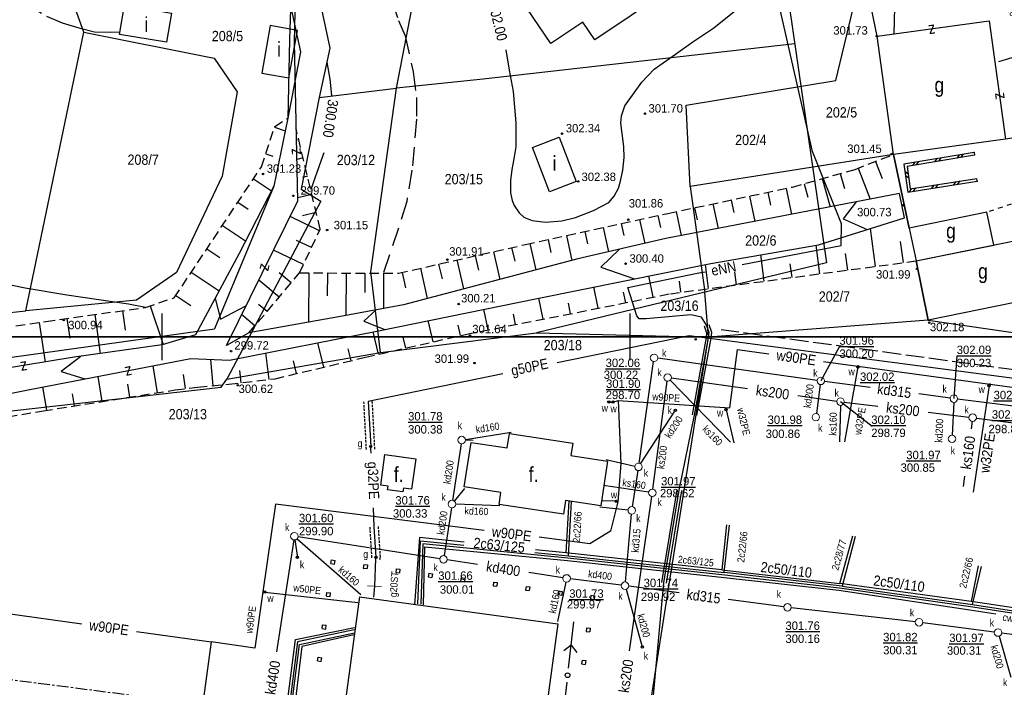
# Model space of a CAD drawing. Extents: x 4615668 to 9294084, y 5331114 to 10688993.
# Tile 160 of 181: x 4655930 to 4656035, y 5335776 to 5335847. Entities that reach past the tile are written whole.
import ezdxf
from ezdxf.enums import TextEntityAlignment as Align

# ---------------------------------------------------------------- set-up
doc = ezdxf.new("R2010")
doc.units = 0
doc.header["$MEASUREMENT"] = 0
for name, pattern in [('CENTER', [2, 1.25, -0.25, 0.25, -0.25]), ('DASHED', [19.05, 12.7, -6.35]), ('DROGA', [1, 0.5, -0.5]), ('HIDDEN', [0.375, 0.25, -0.125]), ('PROJEKT', [2.5, 2, -0.5]), ('SKARPA1', [1.5, 1, -0.5]), ('WARSTWICA', [3, 2, -1])]:
    doc.linetypes.add(name, pattern=pattern)
for name, color, linetype in [('11', 7, 'Continuous'), ('12', 7, 'Continuous'), ('13', 7, 'Continuous'), ('14', 7, 'Continuous'), ('15', 7, 'Continuous'), ('16', 7, 'Continuous'), ('17', 7, 'Continuous'), ('19', 7, 'Continuous'), ('2', 7, 'Continuous'), ('21', 7, 'Continuous'), ('22', 7, 'Continuous'), ('25', 7, 'Continuous'), ('26', 7, 'Continuous'), ('27', 7, 'Continuous'), ('28', 7, 'Continuous'), ('29', 7, 'Continuous'), ('31', 7, 'Continuous'), ('32', 7, 'Continuous'), ('38', 7, 'Continuous'), ('45', 7, 'Continuous'), ('49', 7, 'Continuous'), ('5', 7, 'Continuous'), ('50', 7, 'Continuous'), ('51', 7, 'Continuous'), ('52', 7, 'Continuous'), ('55', 7, 'Continuous'), ('56', 7, 'Continuous'), ('58', 7, 'Continuous'), ('60', 7, 'Continuous'), ('UGGPC_703', 7, 'Continuous'), ('UKKPA_506', 7, 'Continuous')]:
    doc.layers.add(name, color=color, linetype=linetype)
doc.styles.add('txt', font='TXT', dxfattribs={"height": 0.2})

# ---------------------------------------------------------------- blocks, each defined once
blk = doc.blocks.new('SLU')
at = {"layer": '22', "color": 1, "linetype": 'Continuous'}
blk.add_circle((0, 0), 0.25, dxfattribs=at)
blk = doc.blocks.new('SEN')
at = {"layer": '22', "color": 1, "linetype": 'Continuous'}
for p, q in [((0.75, 0), (5.75, 0)), ((3.25, 0), (2.543, 0.707)), ((3.25, 0), (2.543, -0.707))]:
    blk.add_line(p, q, dxfattribs=at)
blk = doc.blocks.new('WYS')
at = {"layer": '52', "color": 67, "linetype": 'Continuous'}
blk.add_circle((0, 0), 0.08, dxfattribs=at)
blk = doc.blocks.new('Z')
at = {"layer": '60', "color": 11, "linetype": 'Continuous', "style": 'txt', "width": 0.88}
blk.add_text('z', height=1.25, rotation=0.0001, dxfattribs=at).set_placement((-0.01, 0.19), align=Align.MIDDLE)
blk = doc.blocks.new('KL')
at = {"layer": 'UKKPA_506', "color": 7, "linetype": 'Continuous', "lineweight": 13}
blk.add_circle((0, 0), 0.4, dxfattribs=at)
blk = doc.blocks.new('A')
at = {"layer": '26', "color": 165, "linetype": 'Continuous'}
blk.add_circle((0, 0), 0.125, dxfattribs=at)
blk = doc.blocks.new('ATR')
at = {"layer": 'UGGPC_703', "color": 7, "linetype": 'Continuous', "lineweight": 13}
blk.add_line((0, -0.75), (0, 0.75), dxfattribs=at)

msp = doc.modelspace()

# ---------------------------------------------------------------- linework, layer by layer
at = {"layer": '11', "color": 2, "linetype": 'Continuous'}
for p, q in [((4655966.034, 5335785.242), (4655963.484, 5335766.514)), ((4655966.034, 5335785.242), (4655987.239, 5335782.354)), ((4655987.239, 5335782.354), (4655984.689, 5335763.626))]:
    msp.add_line(p, q, dxfattribs=at)
for points in [[(4655988.605, 5335861.738), (4655990.775, 5335858.521), (4655992.389, 5335859.611), (4655993.417, 5335858.087), (4655996.31, 5335860.039), (4655998.321, 5335857.059), (4655995.401, 5335855.089), (4655998.875, 5335849.94), (4655991.2, 5335844.763), (4655989.909, 5335846.678), (4655986.504, 5335844.381), (4655981.972, 5335851.098), (4655985.174, 5335853.258), (4655982.314, 5335857.497), (4655984.372, 5335858.885), (4655984.655, 5335860.887), (4655986.459, 5335860.418)], [(4656021.395, 5335845.152), (4656033.349, 5335846.792), (4656035.08, 5335834.174), (4656023.126, 5335832.534)]]:
    msp.add_lwpolyline(points, close=True, dxfattribs=at)
at = {"layer": '11', "color": 132, "linetype": 'Continuous'}
for points in [[(4655977.967, 5335801.745), (4655981.844, 5335801.154), (4655982.078, 5335802.685), (4655988.849, 5335801.652), (4655988.648, 5335800.332), (4655992.559, 5335799.736), (4655991.833, 5335794.97), (4655988.061, 5335795.545), (4655987.837, 5335794.075), (4655980.978, 5335795.121), (4655981.171, 5335796.383), (4655977.241, 5335796.982)], [(4655968.757, 5335800.435), (4655972.055, 5335799.982), (4655971.609, 5335796.728), (4655970.751, 5335796.846), (4655970.696, 5335796.445), (4655969.056, 5335796.67), (4655969.111, 5335797.077), (4655968.311, 5335797.187)]]:
    msp.add_lwpolyline(points, close=True, dxfattribs=at)
at = {"layer": '13', "color": 7, "linetype": 'Continuous'}
for points in [[(4655940.933, 5335848.466), (4655945.938, 5335847.624), (4655945.414, 5335844.509), (4655940.409, 5335845.351)], [(4655956.492, 5335846.301), (4655955.593, 5335841.223), (4655958.509, 5335840.707), (4655959.408, 5335845.785)], [(4655987.377, 5335834.365), (4655989.218, 5335829.629), (4655986.369, 5335828.522), (4655984.528, 5335833.258)], [(4656025.529, 5335821.135), (4656033.83, 5335822.832), (4656033.113, 5335826.337), (4656024.812, 5335824.64)], [(4656025.529, 5335821.135), (4656040.214, 5335824.138), (4656041.51, 5335817.8), (4656026.825, 5335814.797)]]:
    msp.add_lwpolyline(points, close=True, dxfattribs=at)
at = {"layer": '15', "color": 62, "linetype": 'Continuous'}
for p, q in [((4655962.985, 5335788.785), (4655963.381, 5335788.731)), ((4655963.381, 5335788.731), (4655963.435, 5335789.127)), ((4655966.506, 5335788.709), (4655966.452, 5335788.313)), ((4655966.506, 5335788.709), (4655966.903, 5335788.655)), ((4655966.903, 5335788.655), (4655966.849, 5335788.259)), ((4655966.452, 5335788.313), (4655966.849, 5335788.259)), ((4655969.974, 5335788.237), (4655969.92, 5335787.84)), ((4655969.92, 5335787.84), (4655970.317, 5335787.786)), ((4655969.974, 5335788.237), (4655970.371, 5335788.183)), ((4655970.371, 5335788.183), (4655970.317, 5335787.786)), ((4655973.442, 5335787.764), (4655973.388, 5335787.368)), ((4655973.388, 5335787.368), (4655973.785, 5335787.314)), ((4655973.442, 5335787.764), (4655973.839, 5335787.71)), ((4655973.839, 5335787.71), (4655973.785, 5335787.314)), ((4655976.91, 5335787.292), (4655976.856, 5335786.897)), ((4655976.91, 5335787.292), (4655977.307, 5335787.238)), ((4655976.856, 5335786.897), (4655977.253, 5335786.843)), ((4655977.307, 5335787.238), (4655977.253, 5335786.843)), ((4655980.378, 5335786.82), (4655980.324, 5335786.424)), ((4655980.324, 5335786.424), (4655980.721, 5335786.37)), ((4655980.378, 5335786.82), (4655980.775, 5335786.766)), ((4655980.775, 5335786.766), (4655980.721, 5335786.37)), ((4655983.846, 5335786.348), (4655983.792, 5335785.952)), ((4655983.846, 5335786.348), (4655984.243, 5335786.294)), ((4655984.243, 5335786.294), (4655984.189, 5335785.898)), ((4655962.513, 5335785.317), (4655962.567, 5335785.714)), ((4655962.513, 5335785.317), (4655962.909, 5335785.263)), ((4655962.567, 5335785.714), (4655962.963, 5335785.66)), ((4655962.909, 5335785.263), (4655962.963, 5335785.66)), ((4655983.792, 5335785.952), (4655984.189, 5335785.898)), ((4655987.314, 5335785.875), (4655987.26, 5335785.479)), ((4655987.26, 5335785.479), (4655987.657, 5335785.425)), ((4655987.314, 5335785.875), (4655987.711, 5335785.821)), ((4655987.711, 5335785.821), (4655987.657, 5335785.425)), ((4655990.784, 5335785.403), (4655990.73, 5335785.007)), ((4655990.784, 5335785.403), (4655991.18, 5335785.349)), ((4655991.18, 5335785.349), (4655991.126, 5335784.953)), ((4655990.73, 5335785.007), (4655991.126, 5335784.953)), ((4655962.041, 5335781.849), (4655962.095, 5335782.246)), ((4655962.095, 5335782.246), (4655962.49, 5335782.192)), ((4655962.436, 5335781.795), (4655962.49, 5335782.192)), ((4655962.041, 5335781.849), (4655962.436, 5335781.795)), ((4655990.311, 5335781.936), (4655990.257, 5335781.539)), ((4655990.257, 5335781.539), (4655990.654, 5335781.485)), ((4655990.311, 5335781.936), (4655990.708, 5335781.882)), ((4655990.708, 5335781.882), (4655990.654, 5335781.485)), ((4655961.569, 5335778.381), (4655961.623, 5335778.778)), ((4655961.569, 5335778.381), (4655961.964, 5335778.327)), ((4655961.623, 5335778.778), (4655962.018, 5335778.724)), ((4655961.964, 5335778.327), (4655962.018, 5335778.724)), ((4655989.839, 5335778.468), (4655989.785, 5335778.071)), ((4655989.785, 5335778.071), (4655990.182, 5335778.017)), ((4655989.839, 5335778.468), (4655990.236, 5335778.414)), ((4655990.236, 5335778.414), (4655990.182, 5335778.017))]:
    msp.add_line(p, q, dxfattribs=at)
msp.add_lwpolyline([(4655962.985, 5335788.785), (4655963.039, 5335789.181), (4655963.435, 5335789.127)], dxfattribs=at)
at = {"layer": '16', "color": 7, "linetype": 'Continuous'}
msp.add_line((4656024.812, 5335824.64), (4656023.126, 5335832.534), dxfattribs=at)
at = {"layer": '17', "color": 97, "linetype": 'DROGA'}
msp.add_lwpolyline([(4656096.857, 5335841.877), (4656042.33, 5335829.475), (4656033.113, 5335826.337)], dxfattribs=at)
at = {"layer": '19', "color": 172, "linetype": 'Continuous'}
for p, q in [((4656030.548, 5335832.533), (4656030.3, 5335832.188)), ((4656031.732, 5335832.727), (4656031.78, 5335832.431)), ((4656025.392, 5335831.687), (4656025.145, 5335831.343)), ((4656025.811, 5335831.756), (4656025.563, 5335831.411)), ((4656027.761, 5335832.076), (4656027.513, 5335831.731)), ((4656028.179, 5335832.144), (4656027.932, 5335831.8)), ((4656030.129, 5335832.464), (4656029.881, 5335832.12)), ((4656024.353, 5335830.7), (4656024.693, 5335830.445)), ((4656024.413, 5335830.28), (4656024.753, 5335830.025)), ((4656029.586, 5335829.277), (4656029.836, 5335829.621)), ((4656030.005, 5335829.344), (4656030.255, 5335829.687)), ((4656032.059, 5335829.668), (4656032.013, 5335829.964)), ((4656024.845, 5335828.529), (4656025.095, 5335828.872)), ((4656025.264, 5335828.595), (4656025.514, 5335828.938)), ((4656027.216, 5335828.903), (4656027.465, 5335829.246)), ((4656027.635, 5335828.969), (4656027.884, 5335829.312))]:
    msp.add_line(p, q, dxfattribs=at)
for points in [[(4656031.732, 5335832.727), (4656024.239, 5335831.498), (4656024.668, 5335828.501), (4656032.059, 5335829.668)], [(4656031.78, 5335832.431), (4656024.577, 5335831.25), (4656024.922, 5335828.845), (4656032.013, 5335829.964)]]:
    msp.add_lwpolyline(points, dxfattribs=at)
for p in [(4656031.732, 5335832.727), (4656032.059, 5335829.668)]:
    msp.add_point(p, dxfattribs=at)
at = {"layer": '2', "color": 7, "linetype": 'Continuous'}
for p, q in [((4656021.395, 5335845.152), (4656019.838, 5335852.45)), ((4656026.825, 5335814.797), (4656115.439, 5335801.968)), ((4655910.58, 5335808.293), (4655950.545, 5335813.879))]:
    msp.add_line(p, q, dxfattribs=at)
for points in [[(4655974.797, 5335889.532), (4655967.788, 5335867.549), (4655959.96, 5335861.407), (4655957.665, 5335853.038), (4655959.745, 5335843.499), (4655958.379, 5335836.409), (4655956.899, 5335829.143), (4655950.545, 5335813.879)], [(4656001.373, 5335829.081), (4656000.978, 5335837.776), (4656016.958, 5335840.423), (4656022.003, 5335861.493), (4656020.47, 5335861.843), (4656023.377, 5335874.551), (4656013.455, 5335880.066), (4656007.387, 5335881.601)], [(4656007.387, 5335881.601), (4656008.069, 5335875.497), (4656015.968, 5335820.939)], [(4656012.58, 5335844.344), (4655979.277, 5335840.581), (4655970.004, 5335839.606), (4655972.321, 5335851.625), (4655975.209, 5335869.539), (4655963.318, 5335862.047), (4655961.01, 5335852.589), (4655962.87, 5335843.878), (4655961.724, 5335838.601), (4655970.004, 5335839.606)], [(4656088.065, 5335866.804), (4656054.013, 5335869.43), (4656040.105, 5335834.888), (4656035.08, 5335834.174), (4656023.126, 5335832.534), (4656001.373, 5335829.081), (4656002.966, 5335817.794)], [(4655911.64, 5335813.816), (4655930.373, 5335815.815), (4655936.593, 5335845.587), (4655935.043, 5335849.859), (4655919.162, 5335852.996), (4655918.264, 5335848.349)], [(4655936.593, 5335845.587), (4655950.512, 5335842.824), (4655952.986, 5335839.229), (4655951.365, 5335830.219), (4655946.482, 5335819.912), (4655942.197, 5335816.955), (4655930.373, 5335815.815)], [(4655968.304, 5335811.339), (4655967.269, 5335819.982), (4655970.004, 5335839.606)], [(4655961.724, 5335838.601), (4655959.796, 5335828.807), (4655961.917, 5335827.532), (4655951.855, 5335808.486)], [(4656023.126, 5335832.534), (4656024.812, 5335824.64), (4656025.529, 5335821.135), (4656026.825, 5335814.797), (4656003.358, 5335812.99)], [(4656015.968, 5335820.939), (4655984.962, 5335813.439), (4656003.358, 5335812.99)], [(4655809.983, 5335754.341), (4655817.977, 5335760.174), (4655831.71, 5335756.819), (4655842.955, 5335754.103), (4655850.049, 5335752.49), (4655857.802, 5335750.913), (4655869.076, 5335748.522), (4655881.007, 5335746.067), (4655906.698, 5335740.766), (4655944.821, 5335732.982), (4655969.708, 5335728.079), (4655988.283, 5335724.453), (4655992.689, 5335745.024), (4655995.549, 5335763.608), (4655999.15, 5335786.56), (4656003.358, 5335812.99), (4656002.966, 5335817.794)], [(4655922.511, 5335804.423), (4655951.265, 5335807.659), (4655951.855, 5335808.486), (4655968.304, 5335811.339), (4655984.962, 5335813.439)]]:
    msp.add_lwpolyline(points, dxfattribs=at)
at = {"layer": '21', "color": 1, "linetype": 'PROJEKT'}
msp.add_line((4656108.15, 5335799.628), (4656004.692, 5335813.779), dxfattribs=at)
at = {"layer": '21', "color": 1, "linetype": 'DASHED'}
for p, q in [((4655999.96, 5335796.676), (4655998.33, 5335786.786)), ((4656000.453, 5335796.595), (4655998.823, 5335786.705))]:
    msp.add_line(p, q, dxfattribs=at)
at = {"layer": '21', "color": 1, "linetype": 'Continuous'}
msp.add_line((4655997.283, 5335772.731), (4655998.577, 5335786.745), dxfattribs=at)
for points in [[(4656006.937, 5335820.752), (4656017.543, 5335822.803), (4656017.574, 5335825.104), (4656014.456, 5335832.854), (4656009.321, 5335855.393), (4656008.251, 5335863.073), (4656004.175, 5335861.372)], [(4655994.717, 5335818.285), (4656002.321, 5335819.86), (4656003.01, 5335819.993)], [(4655996.687, 5335814.935), (4655995.927, 5335814.945), (4655995.677, 5335815.265), (4655994.717, 5335818.285)], [(4655998.577, 5335786.745), (4656000.207, 5335796.635), (4656001.837, 5335804.655), (4656003.337, 5335812.905), (4656003.407, 5335813.485), (4656003.137, 5335814.275), (4656002.617, 5335815.125), (4656001.457, 5335815.395), (4655996.687, 5335814.935)]]:
    msp.add_lwpolyline(points, dxfattribs=at)
at = {"layer": '21', "color": 1, "linetype": 'DASHED'}
for points in [[(4656002.9, 5335814.194), (4656003.152, 5335813.458), (4656003.09, 5335812.942), (4656001.591, 5335804.7)], [(4656003.374, 5335814.356), (4656003.662, 5335813.512), (4656003.584, 5335812.868), (4656002.083, 5335804.61)]]:
    msp.add_lwpolyline(points, dxfattribs=at)
at = {"layer": '25', "color": 165, "linetype": 'Continuous'}
for p, q in [((4656005.622, 5335805.424), (4656006.459, 5335811.659)), ((4656006.459, 5335811.659), (4656009.805, 5335811.2)), ((4656015.65, 5335810.397), (4656040.472, 5335806.99)), ((4655955.727, 5335785.775), (4655954.873, 5335779.759)), ((4655954.873, 5335779.759), (4655950.187, 5335780.415))]:
    msp.add_line(p, q, dxfattribs=at)
for points in [[(4656017.937, 5335801.805), (4656019.337, 5335809.805), (4656019.347, 5335810.005)], [(4656033.407, 5335808.025), (4656033.337, 5335807.825), (4656031.637, 5335796.435)], [(4655993.687, 5335806.205), (4655993.977, 5335799.485), (4655993.667, 5335795.405), (4655993.277, 5335793.825), (4655992.877, 5335792.255), (4655990.657, 5335790.915), (4655985.238, 5335791.597)], [(4655992.677, 5335806.035), (4655993.127, 5335806.055), (4655993.687, 5335806.205), (4656005.622, 5335805.424)], [(4656005.197, 5335805.445), (4656005.237, 5335805.235), (4656006.067, 5335801.715)], [(4655979.384, 5335792.334), (4655957.057, 5335795.145), (4655955.727, 5335785.775), (4655955.917, 5335785.745), (4655965.877, 5335784.615)], [(4655993.667, 5335795.405), (4655993.507, 5335795.455), (4655991.947, 5335795.515)], [(4655919.637, 5335784.495), (4655928.197, 5335783.495), (4655936.355, 5335782.352)], [(4655942.198, 5335781.534), (4655950.187, 5335780.415), (4655947.02, 5335757.158)]]:
    msp.add_lwpolyline(points, dxfattribs=at)
at = {"layer": '27', "color": 17, "linetype": 'Continuous'}
for p, q in [((4656014.961, 5335808.37), (4655997.923, 5335810.73)), ((4655995.923, 5335799.521), (4655997.471, 5335810.389)), ((4655999.266, 5335808.398), (4656005.687, 5335801.785)), ((4655999.383, 5335808.63), (4656007.517, 5335807.493)), ((4655997.4, 5335796.752), (4655998.934, 5335808.288)), ((4656015.303, 5335807.919), (4656014.881, 5335804.841)), ((4656020.614, 5335807.616), (4656015.754, 5335808.262)), ((4656012.89, 5335806.743), (4656017.061, 5335806.16)), ((4656029.18, 5335806.478), (4656025.819, 5335806.925)), ((4656040.49, 5335805.055), (4656029.974, 5335806.375)), ((4655996.086, 5335799.46), (4655999.817, 5335805.175)), ((4656017.449, 5335805.705), (4656017.367, 5335801.815)), ((4656017.457, 5335806.105), (4656020.836, 5335803.462)), ((4656017.854, 5335806.057), (4656021.435, 5335805.624)), ((4656029.558, 5335806.025), (4656029.396, 5335802.525)), ((4656026.821, 5335804.972), (4656031.19, 5335804.443)), ((4656031.984, 5335804.344), (4656040.074, 5335803.307)), ((4656031.533, 5335803.999), (4656031.42, 5335803.178)), ((4655977.362, 5335802.059), (4655982.247, 5335802.845)), ((4655976.907, 5335801.6), (4655975.987, 5335795.55)), ((4655978.187, 5335801.945), (4655977.367, 5335801.979)), ((4655992.407, 5335799.905), (4655995.477, 5335799.213)), ((4655995.806, 5335798.73), (4655995.208, 5335794.87)), ((4656030.727, 5335798.126), (4656030.577, 5335797.035)), ((4655977.282, 5335796.805), (4655976.181, 5335795.464)), ((4655996.951, 5335796.413), (4655992.137, 5335797.125)), ((4655994.902, 5335779.455), (4655997.29, 5335795.959)), ((4655975.867, 5335794.76), (4655975.088, 5335789.639)), ((4655981.051, 5335794.952), (4655976.327, 5335795.139)), ((4655994.749, 5335794.517), (4655991.727, 5335794.835)), ((4655995.007, 5335792.908), (4655995.111, 5335794.077)), ((4655994.463, 5335786.823), (4655995.007, 5335792.908)), ((4655974.633, 5335789.305), (4655959.482, 5335791.654)), ((4655959.026, 5335791.32), (4655957.175, 5335779.345)), ((4655959.143, 5335791.319), (4655959.407, 5335789.445)), ((4655959.387, 5335791.451), (4655966.187, 5335785.475)), ((4655978.674, 5335788.679), (4655975.423, 5335789.183)), ((4655987.792, 5335787.266), (4655984.158, 5335787.829)), ((4655988.103, 5335786.814), (4655987.197, 5335782.605)), ((4655994.03, 5335786.475), (4655988.584, 5335787.155)), ((4656000.23, 5335785.653), (4655994.824, 5335786.372)), ((4655994.535, 5335786.04), (4655996.267, 5335779.875)), ((4656011.4, 5335784.168), (4656005.435, 5335784.961)), ((4656025.459, 5335782.558), (4656012.194, 5335784.07)), ((4656033.9, 5335781.467), (4656026.253, 5335782.461)), ((4656034.406, 5335781.03), (4656035.647, 5335776.665)), ((4656042.691, 5335780.231), (4656034.693, 5335781.359))]:
    msp.add_line(p, q, dxfattribs=at)
at = {"layer": '29', "color": 6, "linetype": 'Continuous'}
for points in [[(4655984.788, 5335789.984), (4655988.377, 5335789.625), (4655988.697, 5335795.425)], [(4655988.427, 5335795.485), (4655988.097, 5335789.925), (4655984.858, 5335790.269)], [(4656005.257, 5335792.925), (4656004.777, 5335788.125), (4655988.097, 5335789.925)], [(4655988.377, 5335789.625), (4656005.037, 5335787.845), (4656005.587, 5335792.885)], [(4655977.224, 5335791.08), (4655972.467, 5335791.585), (4655971.937, 5335784.395)], [(4656004.777, 5335788.125), (4656017.377, 5335786.645), (4656018.777, 5335791.755)], [(4656019.037, 5335791.685), (4656017.637, 5335786.375), (4656005.037, 5335787.845)], [(4655972.287, 5335784.485), (4655972.577, 5335791.205), (4655977.182, 5335790.744)], [(4656032.187, 5335788.565), (4656031.417, 5335784.745), (4656017.377, 5335786.645)], [(4656017.637, 5335786.375), (4656031.567, 5335784.415), (4656032.537, 5335788.495)], [(4656050.657, 5335785.415), (4656050.737, 5335781.855), (4656031.417, 5335784.745)], [(4656031.567, 5335784.415), (4656050.967, 5335781.435), (4656050.967, 5335785.425)], [(4655918.677, 5335768.795), (4655957.617, 5335764.335), (4655959.617, 5335780.135), (4655965.497, 5335781.405)], [(4655965.437, 5335781.165), (4655959.897, 5335779.915), (4655957.977, 5335763.975), (4655918.687, 5335768.605)]]:
    msp.add_lwpolyline(points, dxfattribs=at)
at = {"layer": '31', "color": 2, "linetype": 'Continuous'}
for p, q in [((4656001.287, 5335813.135), (4655987.164, 5335810.246)), ((4656060.627, 5335805.319), (4656001.287, 5335813.135)), ((4655981.359, 5335809.059), (4655966.967, 5335806.115))]:
    msp.add_line(p, q, dxfattribs=at)
at = {"layer": '31', "color": 2, "linetype": 'HIDDEN'}
for p, q in [((4655966.788, 5335800.981), (4655966.518, 5335806.091)), ((4655967.686, 5335801.029), (4655967.416, 5335806.139))]:
    msp.add_line(p, q, dxfattribs=at)
at = {"layer": '31', "color": 2, "linetype": 'Continuous'}
for points in [[(4655966.967, 5335806.115), (4655967.257, 5335801.305), (4655967.237, 5335801.005), (4655967.255, 5335800.578)], [(4655967.501, 5335794.758), (4655967.587, 5335792.725), (4655967.797, 5335789.475), (4655967.757, 5335789.305), (4655967.647, 5335786.385), (4655967.547, 5335785.185)]]:
    msp.add_lwpolyline(points, dxfattribs=at)
at = {"layer": '31', "color": 2, "linetype": 'HIDDEN'}
for points in [[(4655967.138, 5335792.696), (4655967.344, 5335789.513), (4655967.319, 5335789.408)], [(4655968.036, 5335792.754), (4655968.25, 5335789.437), (4655968.195, 5335789.202)]]:
    msp.add_lwpolyline(points, dxfattribs=at)
at = {"layer": '38', "color": 97, "linetype": 'Continuous'}
msp.add_lwpolyline([(4656015.214, 5335879.268), (4656015.739, 5335874.376), (4656015.556, 5335861.325), (4656015.634, 5335858.847), (4656017.188, 5335854.543), (4656023.278, 5335849.733), (4656023.164, 5335845.395)], dxfattribs=at)
at = {"layer": '45', "color": 219, "linetype": 'Continuous'}
for p, q in [((4656024.304, 5335825.745), (4656023.782, 5335828.344)), ((4655951.822, 5335812.103), (4655959.456, 5335827.556))]:
    msp.add_line(p, q, dxfattribs=at)
for points in [[(4655986.022, 5335883.298), (4655975.346, 5335875.762), (4655967.746, 5335869.725), (4655961.337, 5335864.62), (4655959.116, 5335860.954), (4655958.555, 5335844.801), (4655958.379, 5335836.409)], [(4655959.456, 5335827.556), (4655959.095, 5335844.518), (4655959.459, 5335860.527), (4655961.823, 5335864.197), (4655969.204, 5335869.987), (4655975.914, 5335874.982), (4655986.611, 5335882.136)], [(4655958.379, 5335836.409), (4655956.899, 5335829.143), (4655953.185, 5335821.928), (4655948.512, 5335813.246), (4655944.949, 5335812.166), (4655935.546, 5335810.841), (4655922.311, 5335808.679), (4655905.482, 5335802.88), (4655897.555, 5335799.027), (4655882.896, 5335792.568), (4655856.585, 5335781.334), (4655841.824, 5335774.91), (4655828.173, 5335769.149), (4655825.773, 5335768.137), (4655813.042, 5335762.711), (4655807.989, 5335761.693), (4655801.849, 5335759.195), (4655799.328, 5335756.994)], [(4656023.782, 5335828.344), (4655998.79, 5335823.531), (4655989.386, 5335821.357), (4655970.74, 5335816.46), (4655964, 5335815.21), (4655954.234, 5335813.44), (4655951.822, 5335812.103)], [(4656019.145, 5335827.451), (4656017.729, 5335825.629), (4656020.32, 5335824.496)], [(4655842.174, 5335772.252), (4655863.302, 5335782.034), (4655876.685, 5335787.031), (4655888.968, 5335791.782), (4655895.929, 5335794.527), (4655905.94, 5335799.209), (4655915.646, 5335802.942), (4655923.866, 5335806.017), (4655930.825, 5335807.408), (4655948.031, 5335810.702), (4655952.142, 5335810.533), (4655968.095, 5335813.683), (4655985.054, 5335817.142), (4656003.591, 5335820.872), (4656015.094, 5335822.858), (4656024.304, 5335825.745)], [(4655993.806, 5335822.379), (4655991.859, 5335820.478), (4655995.423, 5335819.229)], [(4655950.603, 5335817.13), (4655951.177, 5335814.93), (4655953.91, 5335816.329)], [(4655967.84, 5335815.922), (4655966.52, 5335814.694), (4655968.748, 5335813.816)], [(4655936.247, 5335810.94), (4655934.177, 5335809.31), (4655936.688, 5335808.53)]]:
    msp.add_lwpolyline(points, dxfattribs=at)
at = {"layer": '49', "color": 172, "linetype": 'Continuous'}
for points in [[(4656043.232, 5335782.355), (4656031.347, 5335784.175), (4656017.337, 5335786.145), (4656004.767, 5335787.585), (4655988.307, 5335789.375), (4655972.817, 5335790.885), (4655972.587, 5335784.455)], [(4655972.887, 5335784.385), (4655973.047, 5335790.585), (4655988.287, 5335789.105), (4656004.717, 5335787.335), (4656017.287, 5335785.965), (4656031.287, 5335783.855), (4656034.06, 5335783.427)], [(4655936.212, 5335767.159), (4655957.187, 5335764.905), (4655959.207, 5335780.685), (4655965.527, 5335781.965)], [(4655965.477, 5335781.705), (4655959.417, 5335780.425), (4655957.427, 5335764.635), (4655944.709, 5335766.041)]]:
    msp.add_lwpolyline(points, dxfattribs=at)
at = {"layer": '50', "color": 245, "linetype": 'WARSTWICA'}
for points in [[(4655962.68, 5335859.431), (4655964.031, 5335858.05), (4655966.39, 5335854.93), (4655968.022, 5335852.555), (4655969.504, 5335849.051), (4655970.226, 5335846.826), (4655970.929, 5335845.214), (4655971.78, 5335841.354), (4655972.127, 5335838.626), (4655972.138, 5335836.303), (4655971.656, 5335830.834), (4655971.09, 5335827.501), (4655970.227, 5335824.641), (4655968.58, 5335819.832)], [(4655918.84, 5335858.224), (4655919.786, 5335857.218), (4655922.589, 5335854.752), (4655924.885, 5335852.761), (4655927.148, 5335851.008), (4655930.36, 5335848.685), (4655932.577, 5335847.316), (4655934.264, 5335846.58), (4655936.038, 5335846.049), (4655937.706, 5335845.621), (4655939.396, 5335845.579), (4655940.459, 5335845.647)]]:
    msp.add_lwpolyline(points, dxfattribs=at)
at = {"layer": '50', "color": 216, "linetype": 'Continuous'}
for points in [[(4656045.455, 5335856.756), (4656046.143, 5335856.039), (4656047.269, 5335855.122), (4656048.119, 5335854.316), (4656048.825, 5335853.346), (4656048.981, 5335852.91), (4656049.135, 5335852.011), (4656049.008, 5335851.064), (4656048.864, 5335850.556), (4656048.431, 5335849.838), (4656047.85, 5335849.126), (4656047.053, 5335848.362), (4656046.362, 5335847.769), (4656045.249, 5335847.071), (4656041.716, 5335845.223), (4656039.697, 5335844.285), (4656037.443, 5335843.361), (4656034.341, 5335842.414)], [(4655981.691, 5335843.701), (4655982.061, 5335841.532), (4655982.465, 5335839.253), (4655982.746, 5335835.919), (4655982.761, 5335833.353), (4655982.534, 5335832.05), (4655982.318, 5335830.927), (4655982.195, 5335829.745), (4655982.186, 5335828.434), (4655982.375, 5335827.584), (4655982.596, 5335827.076), (4655983.102, 5335826.271), (4655983.604, 5335825.811), (4655984.489, 5335825.457), (4655985.943, 5335825.295), (4655987.683, 5335825.412), (4655989.141, 5335825.773), (4655991.057, 5335826.519), (4655992.68, 5335827.4), (4655993.258, 5335828.056), (4655993.719, 5335828.936), (4655993.929, 5335829.671), (4655994.189, 5335830.853), (4655994.333, 5335832.198), (4655994.285, 5335833.366), (4655994.12, 5335834.747), (4655993.994, 5335835.879), (4655994.036, 5335836.657), (4655994.399, 5335837.718), (4655996.216, 5335840.257), (4655997.529, 5335841.622), (4655999.82, 5335843.231), (4656001.666, 5335844.569), (4656003.931, 5335846.064), (4656006.274, 5335847.95)], [(4655943.172, 5335816.169), (4655941.37, 5335816.525), (4655934.779, 5335817.48), (4655930.325, 5335818.22), (4655923.169, 5335819.684), (4655917.675, 5335820.817), (4655913.7, 5335821.871), (4655908.823, 5335823.159), (4655903.7, 5335824.77), (4655901.239, 5335825.611), (4655898.835, 5335826.576), (4655895.672, 5335827.933), (4655893.341, 5335829.037), (4655891.148, 5335830.328), (4655889.526, 5335831.731), (4655888.69, 5335832.677), (4655887.346, 5335834.507), (4655886.606, 5335835.66), (4655885.582, 5335837.529), (4655883.915, 5335841.14), (4655883.313, 5335842.88), (4655882.388, 5335845.828), (4655882.086, 5335847.135)], [(4655962.543, 5335842.373), (4655962.867, 5335840.579), (4655963.065, 5335838.82), (4655963.066, 5335838.781)], [(4655962.23, 5335832.68), (4655961.898, 5335831.792), (4655960.841, 5335828.78)]]:
    msp.add_lwpolyline(points, dxfattribs=at)
at = {"layer": '51', "color": 3, "linetype": 'Continuous'}
for p, q in [((4655956.965, 5335835.439), (4655958.105, 5335835.064)), ((4655959.554, 5335834.088), (4655959.436, 5335834.06)), ((4655956.029, 5335832.589), (4655956.766, 5335832.347)), ((4655960.02, 5335832.144), (4655959.362, 5335831.986)), ((4656021.199, 5335831.778), (4656021.916, 5335829.95)), ((4656017.422, 5335830.476), (4656017.869, 5335828.884)), ((4656019.337, 5335831.048), (4656020.635, 5335827.738)), ((4655954.717, 5335829.921), (4655956.64, 5335828.64)), ((4655960.486, 5335830.199), (4655959.946, 5335830.069)), ((4656013.571, 5335829.395), (4656013.972, 5335827.964)), ((4656015.496, 5335829.936), (4656016.345, 5335826.912)), ((4656009.678, 5335828.484), (4656009.969, 5335827.112)), ((4656011.634, 5335828.898), (4656012.224, 5335826.118)), ((4655953.055, 5335827.424), (4655954.157, 5335826.69)), ((4655960.952, 5335828.254), (4655959.449, 5335827.893)), ((4656005.765, 5335827.654), (4656006.048, 5335826.319)), ((4656007.721, 5335828.069), (4656008.295, 5335825.362)), ((4655961.418, 5335826.309), (4655959.956, 5335825.958)), ((4655999.895, 5335826.41), (4656000.438, 5335823.848)), ((4656001.852, 5335826.824), (4656002.127, 5335825.526)), ((4656003.808, 5335827.239), (4656004.367, 5335824.605)), ((4655961.775, 5335824.376), (4655958.628, 5335825.88)), ((4655995.986, 5335825.563), (4655996.542, 5335823.011)), ((4655997.94, 5335825.989), (4655998.215, 5335824.725)), ((4655951.392, 5335824.927), (4655953.877, 5335823.272)), ((4655990.124, 5335824.284), (4655990.41, 5335822.972)), ((4655992.078, 5335824.71), (4655992.645, 5335822.11)), ((4655994.032, 5335825.137), (4655994.313, 5335823.849)), ((4656021.208, 5335820.559), (4656020.669, 5335824.606)), ((4655960.912, 5335822.571), (4655959.327, 5335823.329)), ((4655986.215, 5335823.432), (4655986.515, 5335822.057)), ((4655988.169, 5335823.858), (4655988.751, 5335821.19)), ((4656024.182, 5335820.956), (4656023.878, 5335823.236)), ((4655949.729, 5335822.43), (4655951.101, 5335821.516)), ((4655960.049, 5335820.767), (4655956.856, 5335822.294)), ((4655980.359, 5335822.126), (4655981.031, 5335819.163)), ((4655982.31, 5335822.568), (4655982.638, 5335821.119)), ((4655984.261, 5335823.006), (4655984.879, 5335820.173)), ((4656015.261, 5335819.767), (4656014.854, 5335822.817)), ((4655976.459, 5335821.241), (4655977.16, 5335818.146)), ((4655978.409, 5335821.683), (4655978.752, 5335820.169)), ((4656009.314, 5335818.974), (4656008.938, 5335821.795)), ((4656018.235, 5335820.163), (4656017.999, 5335821.929)), ((4655948.067, 5335819.932), (4655951.044, 5335817.95)), ((4655970.607, 5335819.914), (4655970.98, 5335818.268)), ((4655972.558, 5335820.356), (4655973.289, 5335817.13)), ((4655974.508, 5335820.799), (4655974.866, 5335819.218)), ((4656003.366, 5335818.181), (4656003.023, 5335820.758)), ((4656006.34, 5335818.578), (4656006.159, 5335819.931)), ((4656012.287, 5335819.37), (4656012.092, 5335820.838)), ((4655957.445, 5335817.273), (4655955.274, 5335819.091)), ((4655958.729, 5335818.806), (4655957.458, 5335819.871)), ((4655960.617, 5335819.861), (4655960.598, 5335814.593)), ((4655962.617, 5335819.854), (4655962.608, 5335817.405)), ((4655964.617, 5335819.847), (4655964.6, 5335815.321)), ((4655966.617, 5335819.839), (4655966.609, 5335817.766)), ((4655968.617, 5335819.832), (4655968.603, 5335816.064)), ((4655997.439, 5335817.268), (4655996.983, 5335819.542)), ((4656000.392, 5335817.785), (4656000.234, 5335818.975)), ((4655991.556, 5335816.088), (4655991.1, 5335818.359)), ((4655994.497, 5335816.678), (4655994.269, 5335817.814)), ((4655946.404, 5335817.435), (4655948.01, 5335816.366)), ((4655985.671, 5335814.921), (4655985.227, 5335817.177)), ((4655940.72, 5335815.826), (4655941.013, 5335813.739)), ((4655943.669, 5335816.337), (4655945.063, 5335812.201)), ((4655956.161, 5335815.74), (4655955.262, 5335816.493)), ((4655979.784, 5335813.762), (4655979.347, 5335815.978)), ((4655988.614, 5335815.5), (4655988.391, 5335816.634)), ((4655934.778, 5335814.994), (4655935.071, 5335812.903)), ((4655937.749, 5335815.41), (4655938.334, 5335811.234)), ((4655954.876, 5335814.207), (4655953.451, 5335815.401)), ((4655973.92, 5335812.494), (4655973.401, 5335814.765)), ((4655982.727, 5335814.341), (4655982.507, 5335815.46)), ((4655931.808, 5335814.573), (4655932.435, 5335810.333)), ((4655976.844, 5335813.162), (4655976.593, 5335814.263)), ((4655968.07, 5335811.158), (4655967.52, 5335813.569)), ((4655970.995, 5335811.826), (4655970.728, 5335812.996)), ((4655962.23, 5335809.786), (4655961.609, 5335812.402)), ((4655965.149, 5335810.478), (4655964.852, 5335811.731)), ((4655950.416, 5335807.805), (4655950.162, 5335810.614)), ((4655956.379, 5335808.473), (4655956.038, 5335811.302)), ((4655959.31, 5335809.094), (4655958.987, 5335810.457)), ((4655944.465, 5335807.057), (4655944.008, 5335809.932)), ((4655953.4, 5335808.115), (4655953.243, 5335809.417)), ((4655938.54, 5335806.115), (4655938.112, 5335808.803)), ((4655947.433, 5335807.491), (4655947.246, 5335809.003)), ((4655932.614, 5335805.173), (4655932.217, 5335807.674)), ((4655941.502, 5335806.586), (4655941.281, 5335807.977)), ((4655935.577, 5335805.644), (4655935.371, 5335806.942))]:
    msp.add_line(p, q, dxfattribs=at)
at = {"layer": '51', "color": 3, "linetype": 'SKARPA1'}
msp.add_line((4655954.234, 5335813.44), (4655959.617, 5335819.865), dxfattribs=at)
for points in [[(4655799.307, 5335757.979), (4655800.662, 5335760.801), (4655803.274, 5335762.108), (4655812.043, 5335766.401), (4655820.396, 5335770.447), (4655825.528, 5335772.953), (4655839.602, 5335776.498), (4655845.798, 5335779.583), (4655859.78, 5335786.525), (4655877.552, 5335792.979), (4655894.202, 5335799.803), (4655908.786, 5335806.964), (4655921.894, 5335813.108), (4655932.513, 5335814.677), (4655943.172, 5335816.169), (4655946.252, 5335817.207), (4655955.577, 5335831.212), (4655956.992, 5335835.521), (4655958.379, 5335836.409)], [(4655959.617, 5335819.865), (4655961.846, 5335824.525), (4655959.293, 5335835.177)], [(4655959.617, 5335819.865), (4655970.219, 5335819.826), (4655983.779, 5335822.901), (4655998.987, 5335826.217), (4656012.316, 5335829.043), (4656019.029, 5335830.927), (4656023.126, 5335832.534)], [(4655844.436, 5335770.667), (4655855.444, 5335776.138), (4655864.711, 5335779.133), (4655876.089, 5335783.464), (4655892.712, 5335790.414), (4655905.369, 5335796.684), (4655915.079, 5335801.074), (4655919.944, 5335802.605), (4655924.024, 5335803.757), (4655932.259, 5335805.117), (4655946.36, 5335807.358), (4655948.776, 5335807.657), (4655952.081, 5335807.956), (4655957.017, 5335808.55), (4655966.677, 5335810.84), (4655977.523, 5335813.317), (4655989.329, 5335815.641), (4655999.273, 5335817.636), (4656025.529, 5335821.135)]]:
    msp.add_lwpolyline(points, dxfattribs=at)
at = {"layer": '56', "color": 17, "linetype": 'Continuous'}
for p, q in [((4656017.342, 5335812), (4656015.357, 5335808.315)), ((4656029.884, 5335811.008), (4656029.577, 5335806.425))]:
    msp.add_line(p, q, dxfattribs=at)
at = {"layer": '58', "color": 1, "linetype": 'CENTER'}
msp.add_lwpolyline([(4655914.462, 5335691.584), (4655921.799, 5335777.288), (4656036.6, 5335762.54), (4656091.085, 5335838.33), (4656087.414, 5335867.176), (4656022.685, 5335883.426), (4656035.386, 5335914.616), (4656169.362, 5335874.669), (4656160.282, 5335778.355), (4656093.774, 5335647.606), (4656033.626, 5335672.476)], dxfattribs=at)
at = {"layer": '60', "color": 7, "linetype": 'Continuous'}
for p, q in [((4655944.967, 5335813.025), (4655944.967, 5335815.525)), ((4655944.967, 5335813.025), (4655944.967, 5335815.525)), ((4655994.967, 5335813.025), (4655994.967, 5335815.525)), ((4655942.467, 5335813.025), (4655947.467, 5335813.025)), ((4655944.967, 5335810.525), (4655944.967, 5335813.025)), ((4655944.967, 5335810.525), (4655944.967, 5335813.025)), ((4655994.967, 5335810.525), (4655994.967, 5335813.025))]:
    msp.add_line(p, q, dxfattribs=at)
for points in [[(4656144.967, 5335985.559), (4656144.967, 5335813.025), (4655744.967, 5335813.025), (4655744.967, 5335985.559)], [(4655744.967, 5335563.025), (4655744.967, 5335813.025), (4656144.967, 5335813.025), (4656144.967, 5335563.025)]]:
    msp.add_lwpolyline(points, dxfattribs=at)

# ---------------------------------------------------------------- block references
at = {"layer": '22', "color": 1, "linetype": 'Continuous'}
for xscale, yscale, rotation in [(1.000000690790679, 1.00000069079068, 83.24407276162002), (1.000000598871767, 1.000000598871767, 263.1115995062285)]:
    msp.add_blockref('SEN', (4655988.284, 5335776.856), dxfattribs=dict(at, xscale=xscale, yscale=yscale, rotation=rotation))
msp.add_blockref('SLU', (4655988.284, 5335776.856), dxfattribs=at)
at = {"layer": '26', "color": 165, "linetype": 'Continuous'}
for p in [(4656019.337, 5335809.805), (4656033.337, 5335807.825), (4655992.697, 5335806.045), (4655993.127, 5335806.055), (4656005.237, 5335805.235), (4655993.507, 5335795.455), (4655955.917, 5335785.745)]:
    msp.add_blockref('A', p, dxfattribs=at)
at = {"layer": '28', "color": 17, "linetype": 'Continuous'}
for name, p in [('KL', (4655997.527, 5335810.785)), ('KL', (4655998.987, 5335808.685)), ('KL', (4656015.357, 5335808.315)), ('KL', (4656017.457, 5335806.105)), ('KL', (4656029.577, 5335806.425)), ('A', (4655999.817, 5335805.175)), ('KL', (4656014.827, 5335804.445)), ('KL', (4656031.587, 5335804.395)), ('KL', (4655976.967, 5335801.995)), ('KL', (4656029.377, 5335802.125)), ('KL', (4655995.867, 5335799.125)), ('KL', (4655997.347, 5335796.355)), ('KL', (4655975.927, 5335795.155)), ('KL', (4655995.147, 5335794.475)), ('KL', (4655959.087, 5335791.715)), ('A', (4655959.407, 5335789.445)), ('KL', (4655975.028, 5335789.244)), ('KL', (4655988.187, 5335787.205)), ('KL', (4655994.427, 5335786.425)), ('KL', (4656011.797, 5335784.115)), ('KL', (4656025.857, 5335782.515)), ('KL', (4656034.297, 5335781.415)), ('A', (4655996.267, 5335779.875))]:
    msp.add_blockref(name, p, dxfattribs=at)
at = {"layer": '31', "color": 2, "linetype": 'Continuous', "xscale": 1.000000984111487, "yscale": 1.000000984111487, "rotation": 87.84264305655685}
msp.add_blockref('ATR', (4655967.647, 5335786.385), dxfattribs=at)
at = {"layer": '32', "color": 2, "linetype": 'Continuous'}
for p in [(4655967.257, 5335801.305), (4655967.797, 5335789.475)]:
    msp.add_blockref('A', p, dxfattribs=at)
at = {"layer": '52', "color": 67, "linetype": 'Continuous'}
for p in [(4656021.339, 5335845.161), (4655996.577, 5335836.889), (4655987.702, 5335834.748), (4656022.948, 5335832.58), (4655955.743, 5335830.438), (4655989.427, 5335829.637), (4655958.98, 5335828.101), (4656024.12, 5335827.089), (4655994.771, 5335825.552), (4655962.591, 5335824.434), (4655975.438, 5335821.282), (4655994.486, 5335820.842), (4656025.642, 5335820.289), (4655976.651, 5335816.531), (4655934.431, 5335814.814), (4656026.942, 5335814.536), (4655977.864, 5335813.162), (4656001.984, 5335812.761), (4655952.326, 5335811.498), (4655978.339, 5335810.222), (4655953.026, 5335807.856)]:
    msp.add_blockref('WYS', p, dxfattribs=at)
at = {"layer": '60', "color": 11, "linetype": 'Continuous'}
for p, xscale, yscale, rotation in [((4656027.194, 5335845.941), 1.000000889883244, 1.000000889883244, 188.1204052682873), ((4656034.448, 5335838.76), 0.9999979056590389, 0.9999979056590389, 277.6102996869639), ((4655959.332, 5335832.866), 1.000001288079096, 1.000001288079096, 94.44622035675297), ((4655955.947, 5335820.473), 0.9999986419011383, 0.9999986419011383, 74.92866798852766), ((4655930.14, 5335809.952), 0.9999984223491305, 0.9999984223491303, 188.562665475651), ((4655941.317, 5335809.424), 1.000001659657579, 1.000001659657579, 191.2909909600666)]:
    msp.add_blockref('Z', p, dxfattribs=dict(at, xscale=xscale, yscale=yscale, rotation=rotation))

# ---------------------------------------------------------------- texts
at = {"layer": '12', "color": 7, "linetype": 'Continuous', "style": 'txt', "width": 0.875}
for s, p in [('g', (4656028.02, 5335839.713)), ('f.', (4655970.234, 5335798.367)), ('f.', (4655984.655, 5335798.367))]:
    msp.add_text(s, height=1.6, dxfattribs=at).set_placement(p, align=Align.MIDDLE)
at = {"layer": '14', "color": 7, "linetype": 'Continuous', "style": 'txt', "width": 0.875}
for s, p in [('i', (4655943.269, 5335846.457)), ('i', (4655957.447, 5335843.801)), ('i', (4655986.896, 5335831.618)), ('g', (4656029.266, 5335824.123)), ('g', (4656032.684, 5335819.804))]:
    msp.add_text(s, height=1.6, dxfattribs=at).set_placement(p, align=Align.MIDDLE)
at = {"layer": '21', "color": 1, "linetype": 'Continuous', "style": 'txt', "width": 0.909091}
msp.add_text('eNN', height=1.1, rotation=10.94248, dxfattribs=at).set_placement((4656004.973, 5335820.323), align=Align.MIDDLE)
at = {"layer": '25', "color": 165, "linetype": 'Continuous', "style": 'txt', "width": 0.909091}
for rotation, p in [(352.1838, (4656012.729, 5335810.797)), (352.82462, (4655982.312, 5335791.966)), (352.02681, (4655939.275, 5335781.943))]:
    msp.add_text('w90PE', height=1.1, rotation=rotation, dxfattribs=at).set_placement(p, align=Align.MIDDLE)
for s, height, rotation, p in [('w90PE', 0.77, 356.25603, (4655998.795, 5335806.166)), ('w32PE', 0.77, 283.26773, (4656006.73, 5335803.874)), ('w32PE', 0.77, 80.07376, (4656019.918, 5335803.962)), ('w32PE', 1.1, 81.51106, (4656033.676, 5335800.514)), ('w50PE', 0.77, 353.52725, (4655960.406, 5335785.665)), ('w90PE', 0.77, 81.92057, (4655954.8, 5335782.744))]:
    msp.add_text(s, height=height, rotation=rotation, dxfattribs=at).set_placement(p, align=Align.CENTER)
at = {"layer": '26', "color": 165, "linetype": 'Continuous', "style": 'txt', "width": 0.875}
for p in [(4656018.308, 5335808.912), (4656032.216, 5335807.033), (4655991.929, 5335805.032), (4655992.872, 5335804.94), (4656004.254, 5335804.509), (4655992.909, 5335795.753), (4655956.189, 5335784.675)]:
    msp.add_text('w', height=0.8, dxfattribs=at).set_placement(p)
at = {"layer": '27', "color": 17, "linetype": 'Continuous', "style": 'txt', "width": 0.909091}
for s, height, rotation, p in [('ks200', 1.1, 352.04804, (4656010.203, 5335807.118)), ('kd315', 1.1, 352.42911, (4656023.216, 5335807.27)), ('ks200', 1.1, 353.09967, (4656024.127, 5335805.298)), ('ks160', 1.1, 82.18621, (4656031.072, 5335800.651)), ('kd315', 0.77, 84.88901, (4655995.59, 5335791.245)), ('kd400', 1.1, 351.19201, (4655981.417, 5335788.254)), ('kd315', 1.1, 352.4248, (4656002.832, 5335785.307)), ('kd400', 1.1, 81.2116, (4655956.751, 5335776.604)), ('ks200', 1.1, 81.76697, (4655994.513, 5335776.769))]:
    msp.add_text(s, height=height, rotation=rotation, dxfattribs=at).set_placement(p, align=Align.MIDDLE)
for s, rotation, p in [('kd200', 82.2018, (4656014.444, 5335806.648)), ('kd200', 56.85978, (4655999.956, 5335803.165)), ('ks160', 88.79817, (4656017.037, 5335803.699)), ('kd200', 87.337, (4656028.388, 5335802.973)), ('kd160', 9.14529, (4655979.795, 5335802.932)), ('ks160', 314.15747, (4656003.506, 5335802.203)), ('ks200', 82.42362, (4655998.777, 5335800.096)), ('kd200', 81.35347, (4655975.952, 5335798.507)), ('ks160', 351.59296, (4655995.343, 5335796.915)), ('kd160', 357.73127, (4655978.535, 5335794.011)), ('kd200', 81.35347, (4655975.281, 5335793.082)), ('kd160', 318.68863, (4655964.669, 5335787.172)), ('kd400', 352.87498, (4655991.714, 5335787.17)), ('kd160', 77.85421, (4655987.285, 5335784.65)), ('kd200', 285.6909, (4655996.052, 5335782.054)), ('kd200', 285.86571, (4656033.839, 5335778.717))]:
    msp.add_text(s, height=0.77, rotation=rotation, dxfattribs=at).set_placement(p, align=Align.CENTER)
at = {"layer": '28', "color": 17, "linetype": 'Continuous', "style": 'txt', "width": 0.875}
for p in [(4655998.381, 5335810.896), (4655997.878, 5335808.835), (4656014.545, 5335808.76), (4656016.822, 5335806.631), (4656028.359, 5335807.057), (4655998.976, 5335804.783), (4656030.709, 5335804.838), (4655976.54, 5335803.158), (4656015.064, 5335802.889), (4656029.231, 5335800.473), (4655996.431, 5335798.073), (4655974.793, 5335795.498), (4655997.875, 5335794.96), (4655995.624, 5335793.233), (4655958.083, 5335792.274), (4655959.675, 5335788.284), (4655973.942, 5335787.989), (4655987.006, 5335787.729), (4655993.703, 5335784.919), (4656010.636, 5335785.135), (4656024.87, 5335783.145), (4656033.401, 5335782.059), (4655996.425, 5335778.516), (4656034.821, 5335775.693)]:
    msp.add_text('k', height=0.8, dxfattribs=at).set_placement(p)
at = {"layer": '29', "color": 6, "linetype": 'Continuous', "style": 'txt', "width": 0.909091}
for s, height, rotation, p in [('2c22/66', 0.77, 86.60334, (4655989.706, 5335792.673)), ('2c63/125', 1.1, 354.28941, (4655980.925, 5335790.209)), ('2c22/66', 0.77, 83.77213, (4656007.353, 5335790.529)), ('2c28/77', 0.77, 74.67849, (4656017.669, 5335789.614)), ('2c63/125', 0.77, 353.9015, (4656001.957, 5335788.673)), ('2c22/66', 0.77, 76.62649, (4656031.271, 5335787.722)), ('2c50/110', 1.1, 353.30072, (4656011.603, 5335787.575)), ('2c50/110', 1.1, 352.29312, (4656023.643, 5335786.099))]:
    msp.add_text(s, height=height, rotation=rotation, dxfattribs=at).set_placement(p, align=Align.CENTER)
at = {"layer": '31', "color": 2, "linetype": 'Continuous', "style": 'txt', "width": 0.909091}
for s, rotation, p in [('g50PE', 11.56013, (4655984.262, 5335809.652)), ('g32PE', 272.42048, (4655967.378, 5335797.667))]:
    msp.add_text(s, height=1.1, rotation=rotation, dxfattribs=at).set_placement(p, align=Align.MIDDLE)
msp.add_text('g20ST', height=0.77, rotation=85.23636, dxfattribs=at).set_placement((4655970.122, 5335786.549), align=Align.CENTER)
at = {"layer": '32', "color": 2, "linetype": 'Continuous', "style": 'txt', "width": 0.875}
for p in [(4655965.843, 5335801.229), (4655966.449, 5335789.4)]:
    msp.add_text('g', height=0.8, dxfattribs=at).set_placement(p)
at = {"layer": '49', "color": 172, "linetype": 'Continuous', "style": 'txt', "width": 0.909091}
msp.add_text('cw40/90', height=0.77, rotation=351.2317, dxfattribs=at).set_placement((4656036.521, 5335782.824), align=Align.MIDDLE)
at = {"layer": '5', "color": 6, "linetype": 'Continuous', "style": 'txt', "width": 0.909091}
for s, p in [('208/5', (4655951.935, 5335845.203)), ('202/5', (4656017.568, 5335837.043)), ('202/4', (4656007.872, 5335834.092)), ('208/7', (4655942.922, 5335831.986)), ('203/12', (4655965.665, 5335831.953)), ('203/15', (4655977.195, 5335829.905)), ('202/6', (4656008.943, 5335823.348)), ('202/7', (4656016.811, 5335817.36)), ('203/16', (4656000.251, 5335816.373)), ('203/18', (4655987.778, 5335812.167)), ('203/13', (4655947.7, 5335804.784))]:
    msp.add_text(s, height=1.1, dxfattribs=at).set_placement(p, align=Align.MIDDLE)
at = {"layer": '50', "color": 6, "linetype": 'Continuous', "style": 'txt', "width": 0.909091}
for s, rotation, p in [('302.00', 283.77097, (4655980.85, 5335846.693)), ('300.00', 261.62021, (4655962.955, 5335836.365))]:
    msp.add_text(s, height=1.1, rotation=rotation, dxfattribs=at).set_placement(p, align=Align.MIDDLE)
at = {"layer": '52', "color": 67, "linetype": 'Continuous', "style": 'txt'}
for s, p in [('301.73', (4656016.691, 5335845.334)), ('301.70', (4655996.939, 5335836.998)), ('302.34', (4655988.096, 5335834.879)), ('301.45', (4656018.184, 5335832.685)), ('301.23', (4655956.132, 5335830.565)), ('302.38', (4655989.777, 5335829.681)), ('299.70', (4655959.747, 5335828.221)), ('301.86', (4655994.826, 5335826.852)), ('300.73', (4656019.232, 5335825.911)), ('301.15', (4655963.292, 5335824.522)), ('301.91', (4655975.635, 5335821.708)), ('300.40', (4655994.902, 5335820.951)), ('301.99', (4656021.256, 5335819.25)), ('300.21', (4655976.903, 5335816.706)), ('300.94', (4655934.912, 5335813.842)), ('301.64', (4655978.105, 5335813.413)), ('302.18', (4656027.019, 5335813.629)), ('299.72', (4655952.674, 5335811.662)), ('301.99', (4655974.075, 5335810.242)), ('300.62', (4655953.123, 5335807.026))]:
    msp.add_text(s, height=0.9, dxfattribs=at).set_placement(p)
at = {"layer": '55', "color": 165, "linetype": 'Continuous', "style": 'txt'}
for s, p in [('%%U302.02', (4656019.546, 5335808.314)), ('%%U302.21', (4656033.825, 5335806.358))]:
    msp.add_text(s, height=0.9, dxfattribs=at).set_placement(p)
at = {"layer": '56', "color": 17, "linetype": 'Continuous', "style": 'txt', "width": 0.875}
msp.add_text('300.00', height=0.8, rotation=303.37977, dxfattribs=at).set_placement((4656034.436, 5335849.145))
at = {"layer": '56', "color": 17, "linetype": 'Continuous', "style": 'txt'}
for s, p in [('%%U301.96', (4656017.342, 5335812.18)), ('%%U302.09', (4656029.884, 5335811.188)), ('%%U302.06', (4655992.356, 5335809.801)), ('%%U301.90', (4655992.401, 5335807.565)), ('%%U302.19', (4656033.636, 5335804.28)), ('%%U301.78', (4655971.242, 5335804.087)), ('%%U301.98', (4656009.668, 5335803.717)), ('%%U302.10', (4656020.747, 5335803.717)), ('%%U301.97', (4656024.489, 5335799.949)), ('%%U301.97', (4655998.281, 5335797.15)), ('%%U301.76', (4655969.879, 5335795.101)), ('%%U301.60', (4655959.576, 5335793.213)), ('%%U301.66', (4655974.467, 5335787.055)), ('%%U301.74', (4655996.417, 5335786.276)), ('%%U301.73', (4655988.462, 5335785.139)), ('%%U301.76', (4656011.574, 5335781.705)), ('%%U301.82', (4656022.017, 5335780.484)), ('%%U301.97', (4656029.083, 5335780.404))]:
    msp.add_text(s, height=0.9, dxfattribs=at).set_placement(p)
for s, p in [('300.20', (4656017.342, 5335811.68)), ('300.23', (4656029.884, 5335810.688)), ('300.22', (4655992.154, 5335809.422)), ('298.70', (4655992.36, 5335807.271)), ('300.38', (4655971.242, 5335803.587)), ('300.86', (4656009.465, 5335803.115)), ('298.79', (4656020.747, 5335803.217)), ('298.87', (4656033.28, 5335803.627)), ('300.85', (4656023.879, 5335799.5)), ('298.62', (4655998.162, 5335796.769)), ('300.33', (4655969.622, 5335794.6)), ('299.90', (4655959.576, 5335792.713)), ('300.01', (4655974.634, 5335786.471)), ('299.92', (4655996.123, 5335785.692)), ('299.97', (4655988.211, 5335784.891)), ('300.16', (4656011.574, 5335781.205)), ('300.31', (4656022.017, 5335779.984)), ('300.31', (4656028.833, 5335779.946))]:
    msp.add_text(s, height=0.9, dxfattribs=at).set_placement(p, align=Align.TOP_LEFT)

doc.saveas('drawing.dxf')
